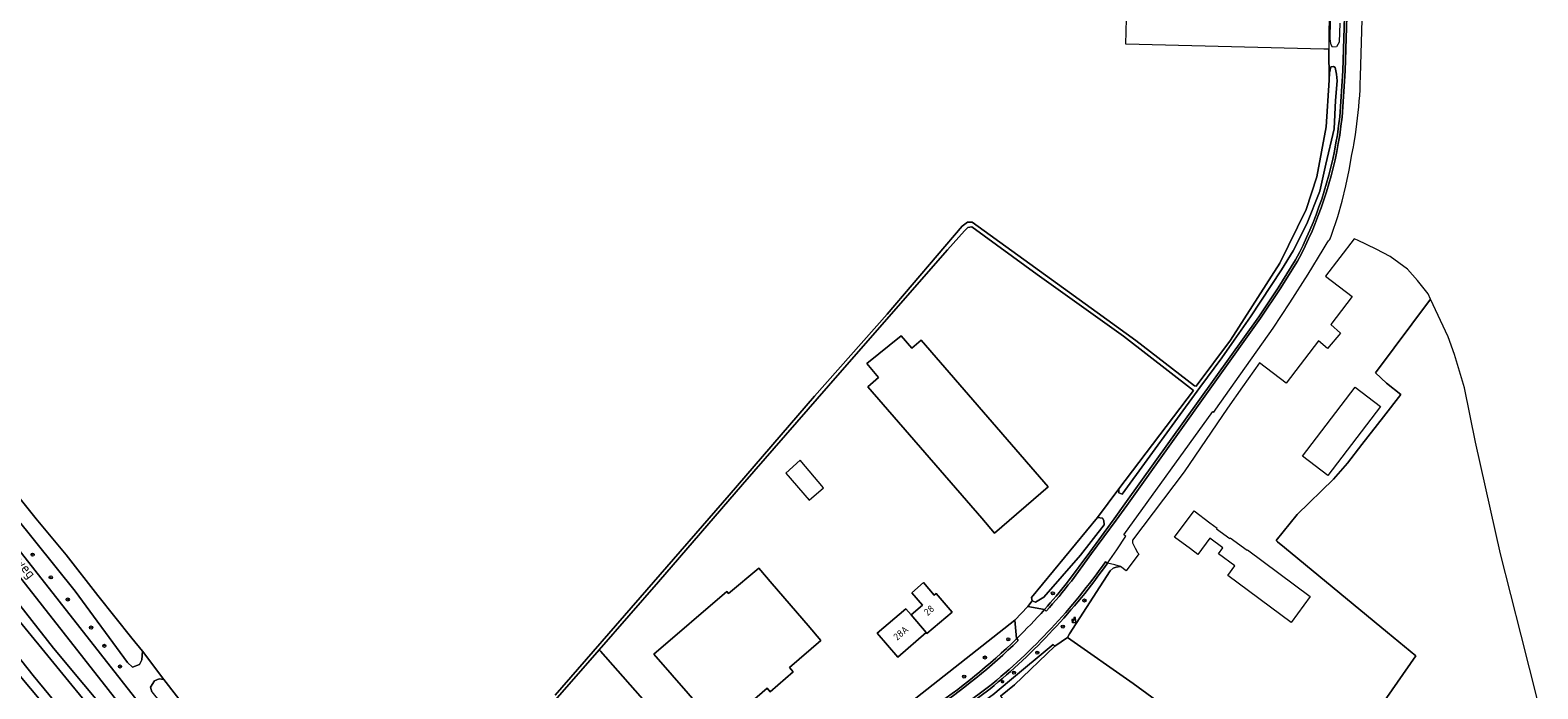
# Model space of a CAD drawing. Header units: metres. Extents: x 168032 to 180145, y 382923 to 399665.
# Tile 250 of 256: x 168784 to 169167, y 398859 to 399027. Entities that reach past the tile are written whole.
import ezdxf
from ezdxf.enums import TextEntityAlignment as Align

# ---------------------------------------------------------------- set-up
doc = ezdxf.new("R2010")
doc.units = ezdxf.units.M
doc.layers.get('0').update_dxf_attribs({"color": 8, "lineweight": 18})
for name, color, linetype, lineweight in [('B-WE-GR-BOOM-S', 8, 'Continuous', 18), ('B-WE-GR-GRAS-GV', 8, 'Continuous', 18), ('B-WE-GR-HAAG-G', 8, 'GR-HAAG1', 18), ('B-WE-IE-TERREINAFSCHEIDING_KUNSTMATIG_HEKWERK-G', 8, 'IE-TERREINAFSCHEIDING-KUNSTMATIG', 18), ('B-WE-KL-ET_LS_OV_LICHTMAST-S', 8, 'Continuous', 18), ('B-WE-OG-BEBOUWING-GV', 8, 'Continuous', 18), ('B-WE-OG-BEBOUWING-T18', 8, 'Continuous', 18), ('B-WE-OG-BEBOUWING_LUIFEL-GV', 8, 'Continuous', 18), ('B-WE-OG-TERREIN_ERF-GV', 8, 'Continuous', 18), ('B-WE-OG-TOPOGRAFIE-T18', 8, 'Continuous', 18), ('B-WE-OG-WATER_GREPPEL-GV', 8, 'Continuous', 18), ('B-WE-OG-WATER_RIVIER-GV', 8, 'Continuous', 18), ('B-WE-OG-WATER_SLOOT-GV', 8, 'Continuous', 18), ('B-WE-OG-WEG-GV', 8, 'Continuous', 18), ('B-WE-RI-GWA_RIOOLPUT-S', 8, 'Continuous', 18), ('B-WE-RI-TERREINKAST-S', 8, 'Continuous', 18), ('B-WE-VH-VERHARDING_ASFALT-GV', 8, 'Continuous', 18), ('B-WE-VH-VERHARDING_BETONSTRAATSTEEN-GV', 8, 'Continuous', 18), ('B-WE-VH-VERHARDING_FUNDERING_ZAND-GV', 8, 'Continuous', 18), ('B-WE-VH-VERHARDING_GRASBETONSTEEN-GV', 8, 'Continuous', 18)]:
    doc.layers.add(name, color=color, linetype=linetype, lineweight=lineweight)
doc.styles.add('NLCS-ISO', font='NLCS-ISO.ttf')
doc.styles.add('NLCS-ISO-M200-T18', font='NLCS-ISO.ttf', dxfattribs={"height": 0.36})
doc.linetypes.add('GR-HAAG1', pattern='A,6,[176,NLCS.SHX,S=0.125,R=0,X=0,Y=0],-2', length=8)
doc.linetypes.add('IE-TERREINAFSCHEIDING-KUNSTMATIG', pattern='A,4,[82,NLCS.SHX,S=0.75,R=90,X=0,Y=0],4,-2', length=10)

# ---------------------------------------------------------------- blocks, each defined once
blk = doc.blocks.new('SRI-TERREINKAST-SO')
at = {"color": 0, "linetype": 'ByBlock', "lineweight": 18}
for points in [[(-2, 2), (2, 2), (2, 1.68), (-2, 1.68)], [(-2, 1.52), (2, 1.52), (2, -2), (-2, -2)]]:
    blk.add_lwpolyline(points, close=True, dxfattribs=at)
at = {"color": 0, "linetype": 'ByBlock', "lineweight": 18, "style": 'NLCS-ISO'}
blk.add_text('rio', height=1.5, dxfattribs=at).set_placement((0, 0), align=Align.MIDDLE_CENTER)
blk = doc.blocks.new('SKL-ET_OV_LICHTMAST-SO')
at = {"color": 0, "linetype": 'ByBlock', "lineweight": 18}
for points in [[(-1.2, 0), (-2, 0)], [(-1.4, 1.4), (-0.9, 0.9)], [(0, 2), (0, 1.2)], [(0.9, 0.9), (1.4, 1.4)], [(2, 0), (1.2, 0)], [(-1.4, -1.4), (-0.9, -0.9)], [(0, -1.2), (0, -2)], [(0.9, -0.9), (1.4, -1.4)]]:
    blk.add_lwpolyline(points, dxfattribs=at)
blk.add_circle((0, 0), 1, dxfattribs=at)
blk = doc.blocks.new('SRI-PUT_INSPECTIEPUT_RIOOLPUT-SO')
at = {"color": 0, "linetype": 'ByBlock', "lineweight": 18}
blk.add_lwpolyline([(-1.1, -1.1), (1.1, -1.1), (1.1, 1.1), (-1.1, 1.1)], close=True, dxfattribs=at)
at = {"color": 0, "linetype": 'ByBlock', "lineweight": 18, "style": 'NLCS-ISO'}
blk.add_text('r', height=1.5, dxfattribs=at).set_placement((0, 0.3), align=Align.MIDDLE_CENTER)
blk = doc.blocks.new('SGR-BOOM_01-SO')
at = {"linetype": 'ByBlock', "lineweight": 18}
h = blk.add_hatch(color=0, dxfattribs=at)
h.dxf.hatch_style = 1
edge = h.paths.add_edge_path()
edge.add_arc((0, 0), 0.25, 0, 360)
at = {"color": 0, "linetype": 'ByBlock', "lineweight": 18}
for radius in [2, 0.25]:
    blk.add_circle((0, 0), radius, dxfattribs=at)

msp = doc.modelspace()

# ---------------------------------------------------------------- linework, layer by layer
at = {"layer": 'B-WE-GR-GRAS-GV', "flags": 128}
for points in [[(168917.413, 398857.543), (168940.749, 398884.333), (168961.625, 398908.423), (168983.334, 398933.545), (169001.828, 398954.381), (169020.878, 398976.805), (169022.227, 398977.797), (169023.379, 398977.757), (169055.168, 398954.818), (169064.971, 398947.753), (169079.894, 398936.165), (169080.299, 398936.091), (169088.991, 398947.799), (169101.532, 398967.378), (169108.253, 398980.978), (169110.951, 398989.286), (169113.306, 399002.038), (169114.058, 399013.856), (169114.009, 399021.725), (169112.723, 399021.727), (169062.452, 399023.05), (169062.849, 399039.19)], [(169167.097, 398856.043), (169162.884, 398872.822), (169157.618, 398893.507), (169151.285, 398921.856), (169148.492, 398935.719), (169145.896, 398944.161), (169144.314, 398948.624), (169139.857, 398958.245), (169125.872, 398939.484), (169128.681, 398936.854), (169132.253, 398934.023), (169127.914, 398928.308), (169122.41, 398921.27), (169118.733, 398916.534), (169115.214, 398912.459), (169105.979, 398903.516), (169100.577, 398896.885), (169100.963, 398896.566), (169102.769, 398895.075), (169128.903, 398873.509), (169136.139, 398867.538), (169108.15, 398827.452)], [(168774.673, 398915.967), (168785.615, 398902.394), (168793.221, 398893.2), (168801.28, 398882.899), (168809.885, 398872.058), (168812.578, 398868.729), (168817.998, 398861.564), (168824.507, 398853.254)]]:
    msp.add_lwpolyline(points, dxfattribs=at)
for points in [[(169044.406, 398870.045), (169034.123, 398860.236), (169032.357, 398858.788), (169030.587, 398857.344), (169031.003, 398856.814), (169041.838, 398843.201), (169030.743, 398834.936), (169035.091, 398829.072), (169037.68, 398825.835), (169041.394, 398825.603), (169053.478, 398826.47), (169061.789, 398827.715), (169067.345, 398829.035), (169074.718, 398831.331), (169077.87, 398832.156), (169087.267, 398843.126), (169082.031, 398847.562), (169064.295, 398860.584), (169047.631, 398872.263)], [(168965.482, 398827.372), (168928.967, 398868.756), (168928.645, 398869.115), (168908.562, 398846.153), (168880.781, 398813.967), (168867.486, 398798.687), (168867.247, 398798.25), (168867.722, 398797.717), (168871.379, 398793.593), (168875.499, 398790.322), (168879.528, 398787.904), (168883.61, 398785.737), (168887.037, 398783.721), (168889.551, 398781.555), (168889.694, 398780.934), (168889.7, 398780.91), (168892.743, 398778.737), (168895.397, 398775.419), (168918.086, 398792.238), (168933.9, 398803.96)]]:
    msp.add_lwpolyline(points, close=True, dxfattribs=at)
at = {"layer": 'B-WE-GR-HAAG-G', "flags": 128}
for points in [[(169048.121, 398873.142), (169058.447, 398889.198), (169059.25, 398889.861), (169059.98, 398890.113), (169061.083, 398890.255)], [(169005.134, 398853.675), (169034.239, 398876.599)]]:
    msp.add_lwpolyline(points, dxfattribs=at)
at = {"layer": 'B-WE-IE-TERREINAFSCHEIDING_KUNSTMATIG_HEKWERK-G', "flags": 128}
msp.add_lwpolyline([(169108.299, 398826.581), (169103.361, 398830.023), (169102.619, 398830.54), (169099.816, 398832.494), (169087.267, 398843.126), (169082.031, 398847.562), (169064.295, 398860.584), (169047.631, 398872.263)], dxfattribs=at)
at = {"layer": 'B-WE-OG-BEBOUWING-GV', "flags": 128}
for points in [[(169008.074, 398945.752), (169005.387, 398948.911), (168996.668, 398941.829), (168999.57, 398938.313), (168996.868, 398935.95), (169025.82, 398902.525), (169029.097, 398898.748), (169042.679, 398910.533), (169039.403, 398914.309), (169010.42, 398947.804)], [(168981.702, 398875.256), (168972.54, 398885.903), (168969.182, 398889.871), (168961.508, 398883.422), (168961.106, 398883.92), (168942.515, 398868.006), (168955.904, 398852.656), (168959.18, 398848.879), (168971.29, 398859.382), (168972.085, 398858.466), (168977.923, 398863.53), (168977.018, 398864.575), (168984.979, 398871.479)], [(169007.91, 398877.954), (169011.713, 398873.467), (169011.902, 398873.231), (169018.281, 398878.71), (169014.211, 398883.41), (169013.772, 398883.03), (169011.062, 398886.18), (169008.02, 398883.56), (169010.762, 398880.42)], [(169007.91, 398877.954), (169006.538, 398879.555), (168999.283, 398873.33), (169004.486, 398867.266), (169011.713, 398873.467)]]:
    msp.add_lwpolyline(points, close=True, dxfattribs=at)
at = {"layer": 'B-WE-OG-BEBOUWING_LUIFEL-GV', "flags": 128}
msp.add_lwpolyline([(168979.672, 398917.277), (168976.089, 398914.037), (168982.013, 398907.116), (168985.657, 398910.285)], close=True, dxfattribs=at)
at = {"layer": 'B-WE-OG-TERREIN_ERF-GV', "flags": 128}
for points in [[(169034.239, 398876.599), (169037.565, 398880.088), (169038.6, 398881.516), (169038.481, 398882.389), (169055.23, 398902.749), (169060.669, 398909.985), (169079.576, 398934.974), (169061.796, 398948.825), (169039.889, 398964.502), (169023.299, 398976.567), (169022.307, 398976.448), (169021.473, 398975.614), (169017.108, 398970.733), (168989.803, 398939.498), (168965.077, 398911.082), (168943.725, 398886.357), (168928.645, 398869.115), (168928.967, 398868.756), (168965.482, 398827.372)], [(169108.15, 398827.452), (169136.139, 398867.538), (169128.903, 398873.509), (169102.769, 398895.075), (169100.963, 398896.566), (169100.577, 398896.885), (169105.979, 398903.516), (169115.214, 398912.459), (169118.733, 398916.534), (169122.41, 398921.27), (169127.914, 398928.308), (169132.253, 398934.023), (169128.681, 398936.854), (169125.872, 398939.484), (169139.857, 398958.245), (169139.224, 398959.598), (169136.551, 398962.96), (169134.016, 398965.838), (169129.574, 398969.095), (169126.045, 398970.961), (169121.243, 398973.203), (169120.438, 398973.579), (169113.156, 398964.068), (169119.932, 398958.88), (169114.507, 398951.75), (169117.003, 398949.611), (169113.677, 398945.658), (169111.339, 398947.587), (169103.178, 398936.862), (169096.416, 398942.037), (169092.067, 398935.907), (169088.215, 398930.511), (169077.22, 398914.352), (169064.101, 398896.959), (169064.097, 398896.261), (169064.762, 398894.902), (169065.377, 398893.83), (169065.74, 398893.536), (169062.511, 398889.2), (169061.083, 398890.255), (169059.98, 398890.113), (169059.25, 398889.861), (169058.447, 398889.198), (169048.121, 398873.142), (169047.631, 398872.263), (169064.295, 398860.584), (169082.031, 398847.562)], [(169000.332, 398849.106), (169001.827, 398850.483), (169005.134, 398853.675), (169034.239, 398876.599)], [(168817.388, 398819.54), (168779.39, 398864.94)]]:
    msp.add_lwpolyline(points, dxfattribs=at)
for points in [[(168996.868, 398935.95), (168999.57, 398938.313), (168996.668, 398941.829), (169005.387, 398948.911), (169008.074, 398945.752), (169010.42, 398947.804), (169039.403, 398914.309), (169042.679, 398910.533), (169029.097, 398898.748), (169025.82, 398902.525)], [(169127.131, 398930.94), (169113.731, 398913.4), (169107.302, 398918.31), (169120.691, 398935.85)], [(169083.792, 398901.415), (169085.627, 398900.052), (169085.49, 398899.867), (169088.83, 398897.397), (169088.961, 398897.573), (169093.211, 398894.414), (169093.301, 398894.534), (169109.275, 398882.656), (169104.447, 398876.054), (169088.324, 398887.982), (169090.139, 398890.435), (169085.993, 398893.489), (169087.103, 398894.996), (169083.734, 398897.478), (169080.706, 398893.367), (169078.843, 398894.765), (169074.832, 398897.75), (169079.78, 398904.4)], [(168977.018, 398864.575), (168977.923, 398863.53), (168972.085, 398858.466), (168971.29, 398859.382), (168959.18, 398848.879), (168955.904, 398852.656), (168942.515, 398868.006), (168961.106, 398883.92), (168961.508, 398883.422), (168969.182, 398889.871), (168972.54, 398885.903), (168981.702, 398875.256), (168984.979, 398871.479)], [(168999.283, 398873.33), (169006.538, 398879.555), (169007.91, 398877.954), (169010.762, 398880.42), (169008.02, 398883.56), (169011.062, 398886.18), (169013.772, 398883.03), (169014.211, 398883.41), (169018.281, 398878.71), (169011.902, 398873.231), (169011.713, 398873.467), (169004.486, 398867.266)]]:
    msp.add_lwpolyline(points, close=True, dxfattribs=at)
at = {"layer": 'B-WE-OG-WATER_GREPPEL-GV', "flags": 128}
for points in [[(168908.562, 398846.153), (168928.645, 398869.115), (168943.725, 398886.357), (168965.077, 398911.082), (168989.803, 398939.498), (169017.108, 398970.733), (169021.473, 398975.614), (169022.307, 398976.448), (169023.299, 398976.567), (169039.889, 398964.502), (169061.796, 398948.825), (169079.576, 398934.974), (169060.669, 398909.985), (169060.669, 398908.993), (169061.529, 398908.662), (169081.241, 398935.782), (169086.797, 398943.322), (169089.939, 398947.804), (169094.106, 398953.757), (169102.011, 398965.696), (169104.916, 398970.498), (169108.406, 398977.374), (169111.707, 398985.661), (169113.215, 398992.536), (169115.345, 399001.467), (169115.679, 399008.732), (169116.079, 399013.721), (169115.925, 399015.42), (169115.589, 399017.071), (169115.197, 399017.338), (169114.539, 399017.286), (169114.179, 399015.77), (169114.058, 399013.856), (169113.306, 399002.038), (169110.951, 398989.286), (169108.253, 398980.978), (169101.532, 398967.378), (169088.991, 398947.799), (169080.299, 398936.091), (169079.894, 398936.165), (169064.971, 398947.753), (169055.168, 398954.818), (169023.379, 398977.757), (169022.227, 398977.797), (169020.878, 398976.805), (169001.828, 398954.381), (168983.334, 398933.545), (168961.625, 398908.423), (168940.749, 398884.333), (168917.413, 398857.543)], [(168780.351, 398902.879), (168795.54, 398883.979), (168808.801, 398865.881), (168810.073, 398864.672), (168811.83, 398865.401), (168812.465, 398866.574), (168812.578, 398868.729), (168809.885, 398872.058), (168801.28, 398882.899), (168793.221, 398893.2), (168785.615, 398902.394), (168774.673, 398915.967)], [(169030.587, 398857.344), (169032.357, 398858.788), (169034.123, 398860.236), (169044.406, 398870.045), (169043.988, 398870.478), (169032.835, 398861.215), (169028.603, 398857.7), (169028.156, 398857.339), (169027.708, 398856.979), (169015.511, 398847.887), (168999.799, 398836.174), (168991.205, 398829.896), (168990.207, 398829.594), (168988.67, 398828.067), (168988.256, 398827.657)]]:
    msp.add_lwpolyline(points, dxfattribs=at)
for points in [[(169056.909, 398900.865), (169056.817, 398901.955), (169056.539, 398902.59), (169055.23, 398902.749), (169038.481, 398882.389), (169038.6, 398881.516), (169039.474, 398881.238), (169041.563, 398882.513), (169050.895, 398893.181)], [(168817.998, 398861.564), (168816.862, 398861.754), (168815.685, 398861.183), (168814.65, 398859.651), (168814.968, 398858.425), (168817.122, 398855.762), (168822.139, 398849.379), (168829.234, 398840.08), (168837.38, 398830.152), (168844.717, 398820.585), (168853.137, 398809.748), (168859.037, 398801.846), (168860.555, 398800.426), (168861.996, 398799.965), (168863.102, 398800.413), (168863.536, 398801.407), (168862.793, 398803.038), (168859.644, 398807.411), (168853.635, 398815.568), (168846.091, 398824.828), (168838.705, 398834.718), (168824.507, 398853.254)]]:
    msp.add_lwpolyline(points, close=True, dxfattribs=at)
at = {"layer": 'B-WE-OG-WATER_RIVIER-GV', "flags": 128}
for points in [[(168754.9, 398900.342), (168784.832, 398862.555), (168802.782, 398840.846)], [(169055.191, 398519.085), (169034.654, 398545.731), (169012.944, 398574.189), (168997.821, 398593.827), (168981.07, 398615.226), (168967.072, 398633.655), (168951.441, 398653.083), (168933.634, 398676.799), (168917.182, 398698.569), (168902.451, 398717.9), (168889.065, 398735.681), (168878.88, 398749.081), (168878.747, 398749.26), (168876.689, 398752.02), (168876.509, 398752.261), (168874.94, 398754.354), (168854.963, 398782.048), (168841.213, 398801.317), (168828.479, 398818.721), (168828.326, 398818.926), (168827.379, 398820.188), (168827.22, 398820.4), (168810.779, 398840.502), (168780.543, 398877.415)]]:
    msp.add_lwpolyline(points, dxfattribs=at)
at = {"layer": 'B-WE-OG-WATER_SLOOT-GV', "flags": 128}
for points in [[(168657.101, 399035.303), (168676.608, 399009.903), (168693.909, 398987.839), (168718.381, 398955.941), (168751.496, 398914.821), (168780.543, 398877.415), (168810.779, 398840.502), (168827.22, 398820.4), (168827.302, 398820.867), (168827.31, 398820.91), (168827.83, 398823.87), (168828.118, 398823.82), (168789.969, 398869.53), (168687.788, 399000), (168627.969, 399076.38)], [(168779.39, 398864.94), (168817.388, 398819.54), (168818.47, 398817.04), (168821.959, 398816.49), (168818.714, 398820.611), (168802.782, 398840.846), (168784.832, 398862.555), (168754.9, 398900.342)]]:
    msp.add_lwpolyline(points, dxfattribs=at)
at = {"layer": 'B-WE-OG-WEG-GV', "flags": 128}
for points in [[(168607.582, 399123.89), (168605.482, 399126.733), (168605.249, 399127.995), (168606.038, 399128.677), (168606.812, 399128.729), (168608.085, 399127.747), (168609.301, 399125.767), (168609.542, 399125.155), (168612.095, 399127.113), (168606.879, 399133.91), (168604.796, 399136.625), (168603.297, 399135.279), (168603.852, 399133.941), (168603.937, 399132.989), (168603.435, 399132.4), (168602.424, 399132.108), (168601.39, 399132.075), (168600.356, 399132.637), (168596.837, 399129.476), (168617.178, 399103.529), (168698.409, 399000), (168856.283, 398798.787), (168857.998, 398796.602)], [(168693.241, 399000), (168593.802, 399126.749), (168590.56, 399123.837), (168614.6, 399093.28), (168623.799, 399082.049), (168627.969, 399076.38), (168687.788, 399000), (168789.969, 398869.53), (168828.118, 398823.82), (168827.536, 398820.543), (168827.488, 398820.27), (168827.379, 398820.188), (168828.326, 398818.926), (168828.44, 398819.01), (168828.658, 398818.987), (168831.99, 398818.63), (168877.278, 398757.35), (168877.378, 398756.02), (168876.81, 398752.111), (168885.973, 398759.395), (168885.672, 398759.913)], [(169114.358, 399042.39), (169114.019, 399025.648), (169114.009, 399021.725), (169114.058, 399013.856), (169114.179, 399015.77), (169114.539, 399017.286), (169115.197, 399017.338), (169115.589, 399017.071), (169115.925, 399015.42), (169116.079, 399013.721), (169115.679, 399008.732), (169115.345, 399001.467), (169113.215, 398992.536), (169111.707, 398985.661), (169108.406, 398977.374), (169104.916, 398970.498), (169102.011, 398965.696), (169094.106, 398953.757), (169089.939, 398947.804), (169086.797, 398943.322), (169081.241, 398935.782), (169061.529, 398908.662), (169060.669, 398908.993), (169060.669, 398909.985), (169055.23, 398902.749), (169056.539, 398902.59), (169056.817, 398901.955), (169056.909, 398900.865), (169050.895, 398893.181), (169041.563, 398882.513), (169039.474, 398881.238), (169038.6, 398881.516), (169037.565, 398880.088), (169041.737, 398879.312)], [(169116.799, 399028.372), (169116.611, 399023.516), (169115.979, 399022.347), (169114.954, 399022.265), (169114.57, 399022.831), (169114.419, 399023.676), (169114.349, 399024.452), (169114.677, 399042.466)], [(169116.159, 399000), (169116.486, 399002.259), (169116.761, 399004.524), (169117.589, 399016.251), (169118.34, 399041.094)], [(168855.111, 398793.7), (168853.008, 398796.381), (168693.241, 399000)], [(169047.611, 398886.304), (169053.241, 398893.902), (169058.568, 398901.092), (169059.495, 398902.39), (169062.187, 398906.16), (169096.18, 398953.761), (169101.116, 398961.135), (169105.546, 398968.175)], [(168814.968, 398858.425), (168814.65, 398859.651), (168815.685, 398861.183), (168816.862, 398861.754), (168817.998, 398861.564), (168812.578, 398868.729), (168812.465, 398866.574), (168811.83, 398865.401), (168810.073, 398864.672), (168808.801, 398865.881), (168795.54, 398883.979), (168780.351, 398902.879)], [(168988.256, 398827.657), (168988.67, 398828.067), (168990.207, 398829.594), (168991.205, 398829.896), (168999.799, 398836.174), (169015.511, 398847.887), (169027.708, 398856.979), (169028.156, 398857.339), (169028.603, 398857.7), (169032.835, 398861.215), (169043.988, 398870.478), (169044.406, 398870.045), (169047.631, 398872.263), (169048.121, 398873.142), (169058.447, 398889.198), (169059.25, 398889.861), (169059.98, 398890.113), (169061.083, 398890.255)], [(169061.083, 398890.255), (169059.623, 398890.721), (169057.778, 398891.112)], [(169027.922, 398859.181), (169016.229, 398850.475), (168986.647, 398828.448), (168987.418, 398827.439), (168988.278, 398826.774)]]:
    msp.add_lwpolyline(points, dxfattribs=at)
at = {"layer": 'B-WE-OG-WEG-GV'}
for points in [[(169105.546, 398968.175, 0.0837418), (169116.159, 399000)], [(169057.778, 398891.112, -0.0672154), (169027.922, 398859.181)], [(169041.737, 398879.312, 0.0150862), (169047.611, 398886.304)]]:
    msp.add_lwpolyline(points, format="xyb", dxfattribs=at)
at = {"layer": 'B-WE-VH-VERHARDING_ASFALT-GV', "flags": 128}
for points in [[(168596.837, 399129.476), (168508.816, 399241.747), (168505.467, 399239.346), (168593.802, 399126.749), (168693.241, 399000), (168853.008, 398796.381), (168855.111, 398793.7)], [(168857.998, 398796.602), (168856.283, 398798.787), (168698.409, 399000), (168617.178, 399103.529), (168596.837, 399129.476)], [(169121.993, 399012.826), (169122.054, 399014.919), (169125.178, 399121.489), (169121.373, 399121.6), (169120.979, 399108.556), (169119.91, 399073.214), (169119.675, 399065.418), (169119.167, 399048.581), (169118.94, 399041.076), (169118.188, 399016.209), (169117.36, 399004.482), (169117.08, 399002.173), (169116.753, 398999.914)], [(169120.769, 399000.088), (169120.952, 399001.326)], [(169114.338, 398973.588), (169114.67, 398974.482), (169116.266, 398979.218), (169117.385, 398983.098), (169118.349, 398987.02), (169119.158, 398990.976), (169119.824, 398994.962), (169120.302, 398996.946), (169120.38, 398997.468), (169120.769, 399000.088)], [(169057.289, 398891.459), (169057.778, 398891.112), (169060.135, 398894.521), (169062.404, 398897.988), (169061.906, 398898.323), (169084.558, 398929.681), (169084.761, 398929.491), (169085.331, 398930.298), (169090.217, 398937.214), (169099.867, 398950.872), (169104.122, 398957.253), (169108.79, 398964.605), (169112.521, 398970.802), (169113.57, 398972.545)], [(169106.054, 398967.855), (169101.615, 398960.801), (169096.668, 398953.412), (169062.675, 398905.811), (169059.983, 398902.041), (169053.723, 398893.545), (169048.587, 398886.574)], [(169042.185, 398878.913), (169041.737, 398879.312)], [(169034.711, 398871.952), (169035.089, 398871.482)], [(168903.002, 398766.902), (168936.738, 398792.034), (168937.09, 398791.549), (168938.686, 398792.737), (168945.087, 398797.502), (168945.738, 398797.987), (168963.748, 398811.397), (168964.352, 398811.847), (168967.323, 398814.06), (168973.214, 398818.446), (168976.567, 398820.943), (168980.939, 398824.198), (168981.191, 398824.386), (168986.647, 398828.448), (168986.288, 398828.929), (169015.871, 398850.956), (169027.557, 398859.658)]]:
    msp.add_lwpolyline(points, dxfattribs=at)
at = {"layer": 'B-WE-VH-VERHARDING_ASFALT-GV'}
for points in [[(169120.952, 399001.326, 0.0257936), (169121.993, 399012.826)], [(169116.753, 398999.914, -0.0838913), (169106.054, 398967.855)], [(169113.57, 398972.545, -0.0171416), (169114.338, 398973.588)], [(169027.557, 398859.658, 0.0671713), (169057.289, 398891.459)], [(169048.587, 398886.574, -0.0165425), (169042.185, 398878.913)], [(169041.737, 398879.312, -0.0168298), (169034.711, 398871.952)], [(169035.089, 398871.482, -0.0471133), (169012.718, 398853.376)]]:
    msp.add_lwpolyline(points, format="xyb", dxfattribs=at)
at = {"layer": 'B-WE-VH-VERHARDING_BETONSTRAATSTEEN-GV', "flags": 128}
msp.add_lwpolyline([(169041.737, 398879.312), (169037.565, 398880.088), (169034.239, 398876.599), (169034.659, 398872.016), (169034.669, 398871.911), (169034.69, 398871.931), (169034.711, 398871.952)], dxfattribs=at)
at = {"layer": 'B-WE-VH-VERHARDING_BETONSTRAATSTEEN-GV'}
msp.add_lwpolyline([(169034.711, 398871.952, 0.0168298), (169041.737, 398879.312)], format="xyb", dxfattribs=at)
at = {"layer": 'B-WE-VH-VERHARDING_FUNDERING_ZAND-GV', "flags": 128}
msp.add_lwpolyline([(169034.669, 398871.911), (169034.659, 398872.016), (169034.239, 398876.599), (169005.134, 398853.675), (169008.834, 398851.234), (169012.386, 398853.876)], dxfattribs=at)
at = {"layer": 'B-WE-VH-VERHARDING_FUNDERING_ZAND-GV'}
msp.add_lwpolyline([(169012.386, 398853.876, 0.0471739), (169034.669, 398871.911)], format="xyb", dxfattribs=at)
at = {"layer": 'B-WE-VH-VERHARDING_GRASBETONSTEEN-GV', "flags": 128}
for points in [[(169118.188, 399016.209), (169118.94, 399041.076), (169118.34, 399041.094), (169117.589, 399016.251), (169116.761, 399004.524), (169116.486, 399002.259), (169116.159, 399000)], [(169116.753, 398999.914), (169117.08, 399002.173), (169117.36, 399004.482), (169118.188, 399016.209)], [(169105.546, 398968.175), (169101.116, 398961.135), (169096.18, 398953.761), (169062.187, 398906.16), (169059.495, 398902.39), (169058.568, 398901.092), (169053.241, 398893.902), (169047.611, 398886.304)], [(169048.587, 398886.574), (169053.723, 398893.545), (169059.983, 398902.041), (169062.675, 398905.811), (169096.668, 398953.412), (169101.615, 398960.801), (169106.054, 398967.855)], [(169057.778, 398891.112), (169057.289, 398891.459)], [(169041.737, 398879.312), (169042.185, 398878.913)], [(169034.711, 398871.952), (169034.69, 398871.931), (169034.669, 398871.911)], [(169035.089, 398871.482), (169034.711, 398871.952)], [(169027.557, 398859.658), (169015.871, 398850.956), (168986.288, 398828.929), (168986.647, 398828.448), (169016.229, 398850.475), (169027.922, 398859.181)]]:
    msp.add_lwpolyline(points, dxfattribs=at)
at = {"layer": 'B-WE-VH-VERHARDING_GRASBETONSTEEN-GV'}
for points in [[(169116.159, 399000, -0.0837418), (169105.546, 398968.175)], [(169106.054, 398967.855, 0.0838913), (169116.753, 398999.914)], [(169057.289, 398891.459, -0.0671713), (169027.557, 398859.658)], [(169027.922, 398859.181, 0.0672154), (169057.778, 398891.112)], [(169047.611, 398886.304, -0.0150862), (169041.737, 398879.312)], [(169042.185, 398878.913, 0.0165425), (169048.587, 398886.574)], [(169034.669, 398871.911, -0.0471739), (169012.386, 398853.876)], [(169012.718, 398853.376, 0.0471133), (169035.089, 398871.482)]]:
    msp.add_lwpolyline(points, format="xyb", dxfattribs=at)

# ---------------------------------------------------------------- block references
at = {"layer": 'B-WE-GR-BOOM-S', "xscale": 0.2, "yscale": 0.2, "zscale": 0.2}
for p in [(168784.706, 398893.305), (168789.313, 398887.512), (168793.634, 398881.889), (169043.899, 398883.479), (169051.91, 398881.639), (168799.56, 398874.759), (169046.43, 398874.997), (168802.925, 398870.123), (169032.577, 398871.767), (169026.623, 398867.162), (169039.933, 398868.398), (168806.915, 398864.858), (169021.353, 398862.296), (169033.999, 398863.317)]:
    msp.add_blockref('SGR-BOOM_01-SO', p, dxfattribs=at)
at = {"layer": 'B-WE-KL-ET_LS_OV_LICHTMAST-S', "xscale": 0.2, "yscale": 0.2, "zscale": 0.2}
msp.add_blockref('SKL-ET_OV_LICHTMAST-SO', (169031.1, 398861.03), dxfattribs=at)
at = {"layer": 'B-WE-RI-GWA_RIOOLPUT-S', "xscale": 0.2, "yscale": 0.2, "zscale": 0.2}
for p in [(169048.904, 398876.624), (169049.432, 398877.071)]:
    msp.add_blockref('SRI-PUT_INSPECTIEPUT_RIOOLPUT-SO', p, dxfattribs=at)
at = {"layer": 'B-WE-RI-TERREINKAST-S', "xscale": 0.2, "yscale": 0.2, "zscale": 0.2}
msp.add_blockref('SRI-TERREINKAST-SO', (169049.272, 398876.4), dxfattribs=at)

# ---------------------------------------------------------------- texts
at = {"layer": 'B-WE-OG-BEBOUWING-T18', "style": 'NLCS-ISO-M200-T18'}
for s, rotation, p in [('28', 40.7, (169012.441, 398879.131)), ('28A', 40.6, (169005.26, 398873.365))]:
    msp.add_text(s, height=1.8, rotation=rotation, dxfattribs=at).set_placement(p, align=Align.MIDDLE)
at = {"layer": 'B-WE-OG-TOPOGRAFIE-T18', "style": 'NLCS-ISO-M200-T18'}
msp.add_text('Bosscheweg', height=2.5, rotation=308.1, dxfattribs=at).set_placement((168779.047, 398894.415), align=Align.MIDDLE)

doc.saveas('drawing.dxf')
